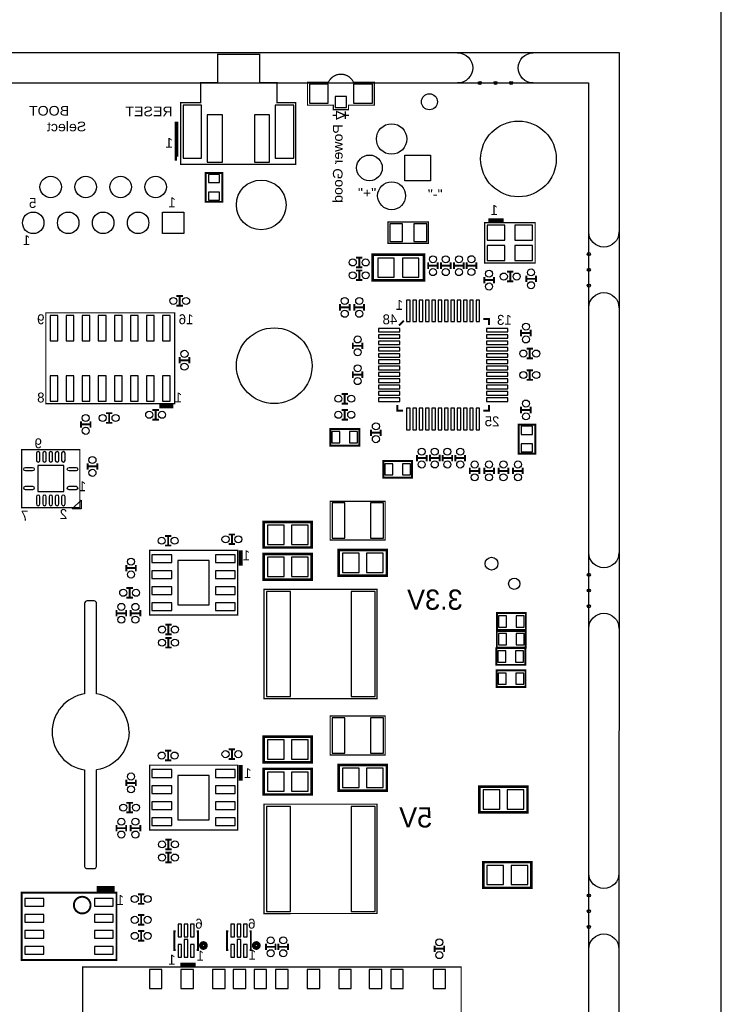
# Model space of a CAD drawing. Extents: x -11 to 131, y -42 to 220.
# Tile 7 of 8: x 75 to 131, y 32 to 110. Entities that reach past the tile are written whole.
import ezdxf

# ---------------------------------------------------------------- set-up
doc = ezdxf.new("R2010")
doc.units = 0
for name, color, linetype in [('BOARD_GEOMETR_SILKSCREEN_BOTTO', 3, 'CONTINUOUS'), ('BOARD_GEOMETRY_OUTLINE', 4, 'CONTINUOUS'), ('PACKAGE_GEOMET_SILKSCREEN_BOTT', 5, 'CONTINUOUS'), ('PIN_BOTTOM', 6, 'CONTINUOUS')]:
    doc.layers.add(name, color=color, linetype=linetype)

msp = doc.modelspace()

# ---------------------------------------------------------------- linework, layer by layer
at = {"layer": 'BOARD_GEOMETRY_OUTLINE'}
for points in [[(5.9944, 112.754664), (-2.3876, 112.754664), (-2.3876, 220.1418), (-10.5156, 220.1418), (-10.5156, 0.1778), (-2.37998, 0.1778), (-2.37998, 107.4166), (122.428, 107.4166), (122.387614, -0.0254), (130.515614, -0.0254), (130.515614, 220.160088), (122.387614, 220.160088), (122.428, 112.754664)], [(0, 0), (0, 105.000044), (120.000014, 105.000044), (120.000014, 0)]]:
    msp.add_lwpolyline(points, close=True, dxfattribs=at)
for points in [[(109.6264, 107.38358, -1), (109.6264, 104.99598)], [(115.6208, 104.99598, -1), (115.6208, 107.38358)], [(122.405394, 93.1926, -1), (120.017794, 93.1926)], [(120.017794, 87.1982, -1), (122.405394, 87.1982)], [(122.405394, 67.7926, -1), (120.017794, 67.7926)], [(80.274668, 63.967868, 0.400037), (80.071722, 63.7794)], [(81.022444, 63.790068, 0.358142), (80.842612, 63.967106)], [(120.017794, 61.7982, -1), (122.405394, 61.7982)], [(80.07604, 56.605932, 0.854511), (80.0735, 50.582322)], [(83.5914, 53.594, 0.368848), (81.02092, 56.604408)], [(83.5914, 53.594, -0.368161), (81.028032, 50.584862), (81.02346, 50.5841), (81.02219, 50.583846)], [(80.071722, 42.949368, 0.339054), (80.233266, 42.76979)], [(80.841088, 42.76979, 0.354062), (81.022444, 42.941748)], [(122.405394, 42.3926, -1), (120.017794, 42.3926)], [(120.017794, 36.3982, -1), (122.405394, 36.3982)]]:
    msp.add_lwpolyline(points, format="xyb", dxfattribs=at)
for points in [[(80.841088, 63.96863), (80.274668, 63.96863)], [(80.071722, 63.7794), (80.071722, 56.6039)], [(81.022444, 56.6039), (81.022444, 63.790068)], [(80.071722, 50.5841), (80.071722, 42.949368)], [(81.022444, 42.941748), (81.022444, 50.583846)], [(80.233266, 42.76979), (80.841088, 42.76979)]]:
    msp.add_lwpolyline(points, dxfattribs=at)
at = {"layer": 'PACKAGE_GEOMET_SILKSCREEN_BOTT'}
for points, const_width in [([(87.685372, 101.292406), (87.685372, 98.549206), (96.803972, 98.549206), (96.803972, 103.426006), (95.305372, 103.426006), (95.305372, 105.026206), (93.933772, 105.026206), (93.933772, 107.261406), (90.606372, 107.261406), (90.606372, 105.026206), (89.260172, 105.026206), (89.260172, 103.426006), (87.685372, 103.426006), (87.685372, 100.759006), (87.710772, 100.759006)], 0.1016), ([(99.380802, 105.039922), (97.730818, 105.039922), (97.730818, 103.240078), (99.780852, 103.240078), (99.780852, 102.890066), (100.980748, 102.890066), (100.980748, 103.240078), (101.580696, 103.240078)], 0.100076), ([(101.380798, 103.240078), (103.030782, 103.240078), (103.030782, 105.039922), (101.380798, 105.039922)], 0.100076), ([(99.730814, 102.439978), (100.030788, 102.439978)], 0.100076), ([(100.730812, 102.140004), (100.730812, 102.739952)], 0.100076), ([(100.730812, 102.439978), (101.030786, 102.439978)], 0.100076), ([(87.355172, 101.927406), (87.355172, 99.006406), (87.405972, 99.006406)], 0.3048), ([(112.76711, 90.729562), (115.767104, 90.729562), (115.767104, 93.929454), (111.767112, 93.929454), (111.767112, 90.729562), (113.367058, 90.729562)], 0.100076), ([(112.067086, 94.129606), (113.266982, 94.129606)], 0.299974), ([(101.575108, 91.161108), (102.083108, 91.161108)], 0.1524), ([(101.575108, 90.399108), (102.083108, 90.399108)], 0.1524), ([(101.829108, 90.399108), (101.829108, 91.161108)], 0.1524), ([(107.2896, 90.2716), (107.2896, 90.7796)], 0.1524), ([(108.0516, 90.5256), (107.2896, 90.5256)], 0.1524), ([(108.0516, 90.2716), (108.0516, 90.7796)], 0.1524), ([(108.3056, 90.7796), (108.3056, 90.2716)], 0.1524), ([(108.3056, 90.5256), (109.0676, 90.5256)], 0.1524), ([(109.0676, 90.7796), (109.0676, 90.2716)], 0.1524), ([(109.347, 90.2716), (109.347, 90.7796)], 0.1524), ([(110.109, 90.5256), (109.347, 90.5256)], 0.1524), ([(110.109, 90.2716), (110.109, 90.7796)], 0.1524), ([(110.338108, 90.780108), (110.338108, 90.272108)], 0.1524), ([(110.338108, 90.526108), (111.100108, 90.526108)], 0.1524), ([(111.100108, 90.780108), (111.100108, 90.272108)], 0.1524), ([(102.083108, 90.145108), (101.575108, 90.145108)], 0.1524), ([(101.829108, 90.145108), (101.829108, 89.383108)], 0.1524), ([(111.735108, 89.129108), (111.735108, 89.637108)], 0.1524), ([(112.497108, 89.129108), (112.497108, 89.637108)], 0.1524), ([(113.538508, 90.043508), (114.046508, 90.043508)], 0.1524), ([(113.792508, 89.281508), (113.792508, 90.043508)], 0.1524), ([(115.062508, 89.738708), (115.062508, 89.230708)], 0.1524), ([(115.824508, 89.738708), (115.824508, 89.230708)], 0.1524), ([(102.083108, 89.383108), (101.575108, 89.383108)], 0.1524), ([(112.497108, 89.383108), (111.735108, 89.383108)], 0.1524), ([(113.538508, 89.281508), (114.046508, 89.281508)], 0.1524), ([(115.062508, 89.484708), (115.824508, 89.484708)], 0.1524), ([(87.859108, 88.113108), (87.351108, 88.113108)], 0.1524), ([(87.605108, 88.113108), (87.605108, 87.351108)], 0.1524), ([(87.859108, 87.351108), (87.351108, 87.351108)], 0.1524), ([(100.305108, 87.478108), (100.305108, 86.970108)], 0.1524), ([(101.067108, 87.478108), (101.067108, 86.970108)], 0.1524), ([(101.448108, 87.478108), (101.448108, 86.970108)], 0.1524), ([(102.210108, 87.478108), (102.210108, 86.970108)], 0.1524), ([(85.398864, 86.788498), (76.99883, 86.788498), (76.99883, 79.588614), (87.198962, 79.588614), (87.198962, 86.788498), (84.098892, 86.788498)], 0.100076), ([(100.305108, 87.224108), (101.067108, 87.224108)], 0.1524), ([(101.448108, 87.224108), (102.210108, 87.224108)], 0.1524), ([(104.973374, 85.787738), (105.354374, 86.168738)], 0.1524), ([(111.653574, 86.295738), (112.110774, 86.295738), (112.110774, 85.838538)], 0.1524), ([(114.656108, 84.938108), (114.656108, 85.446108)], 0.1524), ([(115.418108, 85.192108), (114.656108, 85.192108)], 0.1524), ([(115.418108, 84.938108), (115.418108, 85.446108)], 0.1524), ([(101.321108, 83.922108), (101.321108, 84.430108)], 0.1524), ([(102.083108, 84.176108), (101.321108, 84.176108)], 0.1524), ([(102.083108, 83.922108), (102.083108, 84.430108)], 0.1524), ([(115.0874, 83.947), (115.5954, 83.947)], 0.1524), ([(115.3414, 83.185), (115.3414, 83.947)], 0.1524), ([(87.605108, 83.287108), (87.605108, 82.779108)], 0.1524), ([(87.605108, 83.033108), (88.367108, 83.033108)], 0.1524), ([(88.367108, 83.287108), (88.367108, 82.779108)], 0.1524), ([(115.0874, 83.185), (115.5954, 83.185)], 0.1524), ([(101.321108, 82.144108), (101.321108, 81.636108)], 0.1524), ([(101.321108, 81.890108), (102.083108, 81.890108)], 0.1524), ([(102.083108, 82.144108), (102.083108, 81.636108)], 0.1524), ([(115.0874, 82.2452), (115.5954, 82.2452)], 0.1524), ([(115.3414, 81.4832), (115.3414, 82.2452)], 0.1524), ([(115.0874, 81.4832), (115.5954, 81.4832)], 0.1524), ([(100.940108, 80.366108), (100.432108, 80.366108)], 0.1524), ([(100.686108, 80.366108), (100.686108, 79.604108)], 0.1524), ([(100.940108, 79.604108), (100.432108, 79.604108)], 0.1524), ([(105.303574, 79.031338), (104.846374, 79.031338), (104.846374, 79.488538)], 0.1524), ([(112.110774, 79.488538), (112.110774, 79.031338), (111.653574, 79.031338)], 0.1524), ([(81.763108, 78.842108), (82.271108, 78.842108)], 0.1524), ([(82.017108, 78.080108), (82.017108, 78.842108)], 0.1524), ([(85.446108, 79.096108), (85.954108, 79.096108)], 0.1524), ([(85.700108, 78.334108), (85.700108, 79.096108)], 0.1524), ([(87.098886, 79.388462), (85.998812, 79.388462)], 0.299974), ([(100.940108, 79.096108), (100.432108, 79.096108)], 0.1524), ([(100.686108, 79.096108), (100.686108, 78.334108)], 0.1524), ([(114.656108, 78.842108), (114.656108, 79.350108)], 0.1524), ([(115.418108, 79.096108), (114.656108, 79.096108)], 0.1524), ([(115.418108, 78.842108), (115.418108, 79.350108)], 0.1524), ([(79.780892, 78.207108), (79.780892, 77.699108)], 0.1524), ([(79.780892, 77.953108), (80.542892, 77.953108)], 0.1524), ([(80.542892, 78.207108), (80.542892, 77.699108)], 0.1524), ([(81.763108, 78.080108), (82.271108, 78.080108)], 0.1524), ([(85.446108, 78.334108), (85.954108, 78.334108)], 0.1524), ([(100.940108, 78.334108), (100.432108, 78.334108)], 0.1524), ([(102.768908, 77.546708), (102.768908, 77.038708)], 0.1524), ([(102.768908, 77.292708), (103.530908, 77.292708)], 0.1524), ([(103.530908, 77.546708), (103.530908, 77.038708)], 0.1524), ([(79.69377, 74.559922), (79.69377, 71.36003), (75.09383, 71.36003), (75.09383, 75.95997), (79.69377, 75.95997), (79.69377, 74.410062)], 0.100076), ([(80.3148, 74.8792), (80.3148, 74.3712)], 0.1524), ([(81.0768, 74.8792), (81.0768, 74.3712)], 0.1524), ([(106.401108, 75.540108), (106.401108, 75.032108)], 0.1524), ([(106.401108, 75.286108), (107.163108, 75.286108)], 0.1524), ([(107.163108, 75.540108), (107.163108, 75.032108)], 0.1524), ([(107.436412, 75.54468), (107.436412, 75.03668)], 0.1524), ([(107.436412, 75.29068), (108.198412, 75.29068)], 0.1524), ([(108.198412, 75.54468), (108.198412, 75.03668)], 0.1524), ([(108.433108, 75.540108), (108.433108, 75.032108)], 0.1524), ([(108.433108, 75.286108), (109.195108, 75.286108)], 0.1524), ([(109.195108, 75.540108), (109.195108, 75.032108)], 0.1524), ([(109.449108, 75.540108), (109.449108, 75.032108)], 0.1524), ([(109.449108, 75.286108), (110.211108, 75.286108)], 0.1524), ([(110.211108, 75.540108), (110.211108, 75.032108)], 0.1524), ([(80.3148, 74.6252), (81.0768, 74.6252)], 0.1524), ([(110.592108, 74.524108), (110.592108, 74.016108)], 0.1524), ([(110.592108, 74.270108), (111.354108, 74.270108)], 0.1524), ([(111.354108, 74.524108), (111.354108, 74.016108)], 0.1524), ([(111.735108, 74.524108), (111.735108, 74.016108)], 0.1524), ([(111.735108, 74.270108), (112.497108, 74.270108)], 0.1524), ([(112.497108, 74.524108), (112.497108, 74.016108)], 0.1524), ([(112.878108, 74.524108), (112.878108, 74.016108)], 0.1524), ([(112.878108, 74.270108), (113.640108, 74.270108)], 0.1524), ([(113.640108, 74.524108), (113.640108, 74.016108)], 0.1524), ([(114.021108, 74.524108), (114.021108, 74.016108)], 0.1524), ([(114.021108, 74.270108), (114.783108, 74.270108)], 0.1524), ([(114.783108, 74.524108), (114.783108, 74.016108)], 0.1524), ([(100.519738, 71.870062), (99.529138, 71.870062), (99.529138, 68.791582), (103.886, 68.791582), (103.886, 71.870062), (100.493068, 71.870062)], 0.1016), ([(86.436708, 69.121528), (86.944708, 69.121528)], 0.1524), ([(86.690708, 68.359528), (86.690708, 69.121528)], 0.1524), ([(91.999308, 69.233288), (91.491308, 69.233288)], 0.1524), ([(91.745308, 69.233288), (91.745308, 68.471288)], 0.1524), ([(85.22335, 66.152776), (85.22335, 62.850776), (92.20835, 62.850776), (92.20835, 67.981576), (85.22335, 67.981576), (85.22335, 65.492376)], 0.1016), ([(86.436708, 68.359528), (86.944708, 68.359528)], 0.1524), ([(91.999308, 68.471288), (91.491308, 68.471288)], 0.1524), ([(92.43695, 67.981576), (92.43695, 66.762376)], 0.3048), ([(83.370928, 66.827908), (83.370928, 66.319908)], 0.1524), ([(83.370928, 66.573908), (84.132928, 66.573908)], 0.1524), ([(84.132928, 66.827908), (84.132928, 66.319908)], 0.1524), ([(83.388708, 64.999108), (83.896708, 64.999108)], 0.1524), ([(83.642708, 64.237108), (83.642708, 64.999108)], 0.1524), ([(95.421196, 56.234076), (103.231188, 56.234076), (103.231188, 64.894206), (94.28099, 64.894206), (94.28099, 56.22417), (96.411034, 56.22417)], 0.100076), ([(83.388708, 64.237108), (83.896708, 64.237108)], 0.1524), ([(82.601308, 63.246508), (82.601308, 62.738508)], 0.1524), ([(83.363308, 63.246508), (83.363308, 62.738508)], 0.1524), ([(83.718908, 63.246508), (83.718908, 62.738508)], 0.1524), ([(84.480908, 63.246508), (84.480908, 62.738508)], 0.1524), ([(82.601308, 62.992508), (83.363308, 62.992508)], 0.1524), ([(83.718908, 62.992508), (84.480908, 62.992508)], 0.1524), ([(86.462108, 62.085728), (86.970108, 62.085728)], 0.1524), ([(86.716108, 61.323728), (86.716108, 62.085728)], 0.1524), ([(86.462108, 61.323728), (86.970108, 61.323728)], 0.1524), ([(86.462108, 61.044328), (86.970108, 61.044328)], 0.1524), ([(86.716108, 60.282328), (86.716108, 61.044328)], 0.1524), ([(86.462108, 60.282328), (86.970108, 60.282328)], 0.1524), ([(100.519738, 54.852062), (99.529138, 54.852062), (99.529138, 51.773582), (103.886, 51.773582), (103.886, 54.852062), (100.493068, 54.852062)], 0.1016), ([(91.999308, 52.215288), (91.491308, 52.215288)], 0.1524), ([(91.745308, 52.215288), (91.745308, 51.453288)], 0.1524), ([(86.436708, 52.103528), (86.944708, 52.103528)], 0.1524), ([(86.690708, 51.341528), (86.690708, 52.103528)], 0.1524), ([(91.999308, 51.453288), (91.491308, 51.453288)], 0.1524), ([(85.22335, 49.134776), (85.22335, 45.832776), (92.20835, 45.832776), (92.20835, 50.963576), (85.22335, 50.963576), (85.22335, 48.474376)], 0.1016), ([(86.436708, 51.341528), (86.944708, 51.341528)], 0.1524), ([(92.43695, 50.963576), (92.43695, 49.744376)], 0.3048), ([(83.370928, 49.809908), (83.370928, 49.301908)], 0.1524), ([(83.370928, 49.555908), (84.132928, 49.555908)], 0.1524), ([(84.132928, 49.809908), (84.132928, 49.301908)], 0.1524), ([(83.388708, 47.981108), (83.896708, 47.981108)], 0.1524), ([(83.642708, 47.219108), (83.642708, 47.981108)], 0.1524), ([(95.421196, 39.216076), (103.231188, 39.216076), (103.231188, 47.876206), (94.281244, 47.876206), (94.281244, 39.20617), (96.411034, 39.20617)], 0.100076), ([(83.388708, 47.219108), (83.896708, 47.219108)], 0.1524), ([(82.601308, 46.228508), (82.601308, 45.720508)], 0.1524), ([(82.601308, 45.974508), (83.363308, 45.974508)], 0.1524), ([(83.363308, 46.228508), (83.363308, 45.720508)], 0.1524), ([(83.718908, 46.228508), (83.718908, 45.720508)], 0.1524), ([(83.718908, 45.974508), (84.480908, 45.974508)], 0.1524), ([(84.480908, 46.228508), (84.480908, 45.720508)], 0.1524), ([(86.462108, 45.067728), (86.970108, 45.067728)], 0.1524), ([(86.716108, 44.305728), (86.716108, 45.067728)], 0.1524), ([(86.462108, 44.305728), (86.970108, 44.305728)], 0.1524), ([(86.462108, 44.026328), (86.970108, 44.026328)], 0.1524), ([(86.716108, 43.264328), (86.716108, 44.026328)], 0.1524), ([(86.462108, 43.264328), (86.970108, 43.264328)], 0.1524), ([(82.448908, 41.173908), (81.026508, 41.173908)], 0.4572), ([(84.811108, 40.742108), (84.303108, 40.742108)], 0.1524), ([(84.557108, 40.742108), (84.557108, 39.980108)], 0.1524), ([(84.811108, 39.980108), (84.303108, 39.980108)], 0.1524), ([(84.811108, 39.091108), (84.303108, 39.091108)], 0.1524), ([(84.557108, 39.091108), (84.557108, 38.329108)], 0.1524), ([(84.811108, 38.329108), (84.303108, 38.329108)], 0.1524), ([(84.811108, 37.821108), (84.303108, 37.821108)], 0.1524), ([(84.557108, 37.821108), (84.557108, 37.059108)], 0.1524), ([(87.274908, 37.795708), (87.173308, 37.795708), (87.173308, 36.322508), (87.274908, 36.322508)], 0.1524), ([(88.951308, 37.795708), (89.052908, 37.795708), (89.052908, 36.322508), (88.951308, 36.322508)], 0.1524), ([(91.465908, 37.795708), (91.364308, 37.795708), (91.364308, 36.322508), (91.465908, 36.322508)], 0.1524), ([(93.142308, 37.795708), (93.243908, 37.795708), (93.243908, 36.322508), (93.142308, 36.322508)], 0.1524), ([(84.811108, 37.059108), (84.303108, 37.059108)], 0.1524), ([(94.4372, 36.83), (94.4372, 36.322)], 0.1524), ([(95.1992, 36.83), (95.1992, 36.322)], 0.1524), ([(95.4278, 36.322), (95.4278, 36.83)], 0.1524), ([(96.1898, 36.322), (96.1898, 36.83)], 0.1524), ([(107.798108, 36.170108), (107.798108, 36.678108)], 0.1524), ([(108.560108, 36.170108), (108.560108, 36.678108)], 0.1524), ([(94.4372, 36.576), (95.1992, 36.576)], 0.1524), ([(96.1898, 36.576), (95.4278, 36.576)], 0.1524), ([(108.560108, 36.424108), (107.798108, 36.424108)], 0.1524), ([(88.878664, 35.18154), (87.66683, 35.18154)], 0.299974), ([(79.929736, 30.322774), (79.929736, 30.354778), (79.929736, 4.05765), (109.904784, 4.05765), (109.904784, 34.981642), (79.929736, 34.981642), (79.929736, 29.953712)], 0.100076)]:
    msp.add_lwpolyline(points, dxfattribs=dict(at, const_width=const_width))
at = {"layer": 'PACKAGE_GEOMET_SILKSCREEN_BOTT', "const_width": 0.100076}
msp.add_lwpolyline([(99.380802, 105.039922, -0.65119), (101.380798, 105.039922)], format="xyb", dxfattribs=at)
at = {"layer": 'PACKAGE_GEOMET_SILKSCREEN_BOTT'}
for points, const_width in [([(100.030788, 102.140004), (100.030788, 102.739952), (100.730812, 102.439978)], 0.100076), ([(90.9828, 95.5802), (90.9828, 97.8662), (89.662, 97.8662), (89.662, 95.5802)], 0.1524), ([(104.9528, 93.98), (104.1146, 93.98), (104.1146, 92.3036), (107.315, 92.3036), (107.315, 93.98)], 0.1016), ([(106.9594, 89.3572), (102.8954, 89.3572), (102.8954, 91.3892), (106.9594, 91.3892)], 0.202946), ([(114.452908, 77.927708), (114.452908, 75.641708), (115.773708, 75.641708), (115.773708, 77.927708)], 0.1524), ([(101.829108, 77.597508), (99.543108, 77.597508), (99.543108, 76.276708), (101.829108, 76.276708)], 0.1524), ([(106.020108, 75.057508), (103.734108, 75.057508), (103.734108, 73.736708), (106.020108, 73.736708)], 0.1524), ([(94.259908, 68.199508), (98.069908, 68.199508), (98.069908, 70.231508), (94.259908, 70.231508)], 0.2032), ([(104.013508, 67.996308), (100.203508, 67.996308), (100.203508, 65.964308), (104.013508, 65.964308)], 0.2032), ([(94.259908, 65.659508), (98.069908, 65.659508), (98.069908, 67.691508), (94.259908, 67.691508)], 0.2032), ([(115.03025, 63.005462), (112.74425, 63.005462), (112.74425, 61.684662), (115.03025, 61.684662)], 0.1524), ([(115.020344, 61.59881), (112.734344, 61.59881), (112.734344, 60.27801), (115.020344, 60.27801)], 0.1524), ([(114.98072, 60.231782), (112.69472, 60.231782), (112.69472, 58.910982), (114.98072, 58.910982)], 0.1524), ([(115.000532, 58.47842), (112.714532, 58.47842), (112.714532, 57.15762), (115.000532, 57.15762)], 0.1524), ([(94.259908, 51.181508), (98.069908, 51.181508), (98.069908, 53.213508), (94.259908, 53.213508)], 0.2032), ([(94.259908, 48.641508), (98.069908, 48.641508), (98.069908, 50.673508), (94.259908, 50.673508)], 0.2032), ([(104.013508, 50.978308), (100.203508, 50.978308), (100.203508, 48.946308), (104.013508, 48.946308)], 0.2032), ([(115.164108, 49.251108), (111.354108, 49.251108), (111.354108, 47.219108), (115.164108, 47.219108)], 0.2032), ([(115.4684, 43.2816), (111.6584, 43.2816), (111.6584, 41.2496), (115.4684, 41.2496)], 0.2032), ([(82.601308, 35.535108), (75.082908, 35.535108), (75.082908, 40.869108), (82.601308, 40.869108)], 0.1524)]:
    msp.add_lwpolyline(points, close=True, dxfattribs=dict(at, const_width=const_width))
msp.add_lwpolyline([(79.793846, 71.959978), (79.793846, 71.259954), (79.093822, 71.259954)], close=True, dxfattribs=at)
for points, const_width in [([(80.543908, 39.878508, 1), (79.223108, 39.87858, 1)], 0.1524), ([(89.678256, 36.678108, 1), (89.29116, 36.678108, 1)], 0.3048), ([(93.869256, 36.678108, 1), (93.48216, 36.678108, 1)], 0.3048)]:
    msp.add_lwpolyline(points, format="xyb", close=True, dxfattribs=dict(at, const_width=const_width))
at = {"layer": 'PIN_BOTTOM'}
for points in [[(97.88144, 104.8893), (97.88144, 103.3907), (99.38004, 103.3907), (99.38004, 104.8893)], [(101.38156, 104.8893), (101.38156, 103.3907), (102.88016, 103.3907), (102.88016, 104.8893)], [(99.9363, 103.934514), (99.9363, 103.045514), (100.8253, 103.045514), (100.8253, 103.934514)], [(89.336372, 103.235506), (87.875872, 103.235506), (87.875872, 99.044506), (89.336372, 99.044506)], [(96.638872, 103.235506), (95.178372, 103.235506), (95.178372, 99.044506), (96.638872, 99.044506)], [(90.987372, 102.473506), (89.780872, 102.473506), (89.780872, 98.714306), (90.987372, 98.714306)], [(94.733872, 102.473506), (93.527372, 102.473506), (93.527372, 98.714306), (94.733872, 98.714306)], [(107.4674, 99.2886), (107.4674, 97.2566), (105.4354, 97.2566), (105.4354, 99.2886)], [(89.8779, 97.1042), (90.7669, 97.1042), (90.7669, 97.7392), (89.8779, 97.7392)], [(89.8779, 95.7072), (90.7669, 95.7072), (90.7669, 96.3422), (89.8779, 96.3422)], [(87.934038, 94.769432), (87.934038, 93.067632), (86.232238, 93.067632), (86.232238, 94.769432)], [(105.2703, 92.4433), (105.2703, 93.8403), (104.2543, 93.8403), (104.2543, 92.4433)], [(107.1753, 92.4433), (107.1753, 93.8403), (106.1593, 93.8403), (106.1593, 92.4433)], [(111.968534, 93.726508), (111.968534, 92.532708), (113.365534, 92.532708), (113.365534, 93.726508)], [(114.168682, 93.726508), (114.168682, 92.532708), (115.565682, 92.532708), (115.565682, 93.726508)], [(111.968534, 92.126308), (111.968534, 90.932508), (113.365534, 90.932508), (113.365534, 92.126308)], [(114.168682, 92.126308), (114.168682, 90.932508), (115.565682, 90.932508), (115.565682, 92.126308)], [(104.6099, 89.623646), (104.6099, 91.122754), (103.315008, 91.122754), (103.315008, 89.623646)], [(106.539792, 89.623646), (106.539792, 91.122754), (105.2449, 91.122754), (105.2449, 89.623646)], [(105.585514, 87.794338), (105.585514, 86.092538), (105.864914, 86.092538), (105.864914, 87.794338)], [(106.085894, 87.794338), (106.085894, 86.092538), (106.365294, 86.092538), (106.365294, 87.794338)], [(106.586274, 87.794338), (106.586274, 86.092538), (106.865674, 86.092538), (106.865674, 87.794338)], [(107.086654, 87.794338), (107.086654, 86.092538), (107.366054, 86.092538), (107.366054, 87.794338)], [(107.587034, 87.794338), (107.587034, 86.092538), (107.866434, 86.092538), (107.866434, 87.794338)], [(108.087414, 87.794338), (108.087414, 86.092538), (108.366814, 86.092538), (108.366814, 87.794338)], [(108.587794, 87.794338), (108.587794, 86.092538), (108.867194, 86.092538), (108.867194, 87.794338)], [(109.088174, 87.794338), (109.088174, 86.092538), (109.367574, 86.092538), (109.367574, 87.794338)], [(109.588554, 87.794338), (109.588554, 86.092538), (109.867954, 86.092538), (109.867954, 87.794338)], [(110.088934, 87.794338), (110.088934, 86.092538), (110.368334, 86.092538), (110.368334, 87.794338)], [(110.589314, 87.794338), (110.589314, 86.092538), (110.868714, 86.092538), (110.868714, 87.794338)], [(111.089694, 87.794338), (111.089694, 86.092538), (111.369094, 86.092538), (111.369094, 87.794338)], [(77.958696, 84.585302), (77.958696, 86.591902), (77.349096, 86.591902), (77.349096, 84.585302)], [(79.228696, 84.585302), (79.228696, 86.591902), (78.619096, 86.591902), (78.619096, 84.585302)], [(80.498696, 84.585302), (80.498696, 86.591902), (79.889096, 86.591902), (79.889096, 84.585302)], [(81.768696, 84.585302), (81.768696, 86.591902), (81.159096, 86.591902), (81.159096, 84.585302)], [(83.038696, 84.585302), (83.038696, 86.591902), (82.429096, 86.591902), (82.429096, 84.585302)], [(84.308696, 84.585302), (84.308696, 86.591902), (83.699096, 86.591902), (83.699096, 84.585302)], [(85.578696, 84.585302), (85.578696, 86.591902), (84.969096, 86.591902), (84.969096, 84.585302)], [(86.848696, 84.585302), (86.848696, 86.591902), (86.239096, 86.591902), (86.239096, 84.585302)], [(105.049574, 85.556598), (103.347774, 85.556598), (103.347774, 85.277198), (105.049574, 85.277198)], [(105.049574, 85.056218), (103.347774, 85.056218), (103.347774, 84.776818), (105.049574, 84.776818)], [(113.609374, 85.556598), (111.907574, 85.556598), (111.907574, 85.277198), (113.609374, 85.277198)], [(113.609374, 85.056218), (111.907574, 85.056218), (111.907574, 84.776818), (113.609374, 84.776818)], [(105.049574, 84.555838), (103.347774, 84.555838), (103.347774, 84.276438), (105.049574, 84.276438)], [(113.609374, 84.555838), (111.907574, 84.555838), (111.907574, 84.276438), (113.609374, 84.276438)], [(105.049574, 84.055458), (103.347774, 84.055458), (103.347774, 83.776058), (105.049574, 83.776058)], [(105.049574, 83.555078), (103.347774, 83.555078), (103.347774, 83.275678), (105.049574, 83.275678)], [(113.609374, 84.055458), (111.907574, 84.055458), (111.907574, 83.776058), (113.609374, 83.776058)], [(113.609374, 83.555078), (111.907574, 83.555078), (111.907574, 83.275678), (113.609374, 83.275678)], [(105.049574, 83.054698), (103.347774, 83.054698), (103.347774, 82.775298), (105.049574, 82.775298)], [(113.609374, 83.054698), (111.907574, 83.054698), (111.907574, 82.775298), (113.609374, 82.775298)], [(105.049574, 82.554318), (103.347774, 82.554318), (103.347774, 82.274918), (105.049574, 82.274918)], [(105.049574, 82.053938), (103.347774, 82.053938), (103.347774, 81.774538), (105.049574, 81.774538)], [(113.609374, 82.554318), (111.907574, 82.554318), (111.907574, 82.274918), (113.609374, 82.274918)], [(113.609374, 82.053938), (111.907574, 82.053938), (111.907574, 81.774538), (113.609374, 81.774538)], [(77.958696, 79.78521), (77.958696, 81.79181), (77.349096, 81.79181), (77.349096, 79.78521)], [(79.228696, 79.78521), (79.228696, 81.79181), (78.619096, 81.79181), (78.619096, 79.78521)], [(80.498696, 79.78521), (80.498696, 81.79181), (79.889096, 81.79181), (79.889096, 79.78521)], [(81.768696, 79.78521), (81.768696, 81.79181), (81.159096, 81.79181), (81.159096, 79.78521)], [(83.038696, 79.78521), (83.038696, 81.79181), (82.429096, 81.79181), (82.429096, 79.78521)], [(84.308696, 79.78521), (84.308696, 81.79181), (83.699096, 81.79181), (83.699096, 79.78521)], [(85.578696, 79.78521), (85.578696, 81.79181), (84.969096, 81.79181), (84.969096, 79.78521)], [(86.848696, 79.78521), (86.848696, 81.79181), (86.239096, 81.79181), (86.239096, 79.78521)], [(105.049574, 81.553558), (103.347774, 81.553558), (103.347774, 81.274158), (105.049574, 81.274158)], [(113.609374, 81.553558), (111.907574, 81.553558), (111.907574, 81.274158), (113.609374, 81.274158)], [(105.049574, 81.053178), (103.347774, 81.053178), (103.347774, 80.773778), (105.049574, 80.773778)], [(105.049574, 80.552798), (103.347774, 80.552798), (103.347774, 80.273398), (105.049574, 80.273398)], [(113.609374, 81.053178), (111.907574, 81.053178), (111.907574, 80.773778), (113.609374, 80.773778)], [(113.609374, 80.552798), (111.907574, 80.552798), (111.907574, 80.273398), (113.609374, 80.273398)], [(105.049574, 80.052418), (103.347774, 80.052418), (103.347774, 79.773018), (105.049574, 79.773018)], [(113.609374, 80.052418), (111.907574, 80.052418), (111.907574, 79.773018), (113.609374, 79.773018)], [(105.585514, 79.234538), (105.585514, 77.532738), (105.864914, 77.532738), (105.864914, 79.234538)], [(106.085894, 79.234538), (106.085894, 77.532738), (106.365294, 77.532738), (106.365294, 79.234538)], [(106.586274, 79.234538), (106.586274, 77.532738), (106.865674, 77.532738), (106.865674, 79.234538)], [(107.086654, 79.234538), (107.086654, 77.532738), (107.366054, 77.532738), (107.366054, 79.234538)], [(107.587034, 79.234538), (107.587034, 77.532738), (107.866434, 77.532738), (107.866434, 79.234538)], [(108.087414, 79.234538), (108.087414, 77.532738), (108.366814, 77.532738), (108.366814, 79.234538)], [(108.587794, 79.234538), (108.587794, 77.532738), (108.867194, 77.532738), (108.867194, 79.234538)], [(109.088174, 79.234538), (109.088174, 77.532738), (109.367574, 77.532738), (109.367574, 79.234538)], [(109.588554, 79.234538), (109.588554, 77.532738), (109.867954, 77.532738), (109.867954, 79.234538)], [(110.088934, 79.234538), (110.088934, 77.532738), (110.368334, 77.532738), (110.368334, 79.234538)], [(110.589314, 79.234538), (110.589314, 77.532738), (110.868714, 77.532738), (110.868714, 79.234538)], [(111.089694, 79.234538), (111.089694, 77.532738), (111.369094, 77.532738), (111.369094, 79.234538)], [(100.305108, 76.492608), (100.305108, 77.381608), (99.670108, 77.381608), (99.670108, 76.492608)], [(101.702108, 76.492608), (101.702108, 77.381608), (101.067108, 77.381608), (101.067108, 76.492608)], [(115.557808, 77.800708), (114.668808, 77.800708), (114.668808, 77.165708), (115.557808, 77.165708)], [(115.557808, 76.403708), (114.668808, 76.403708), (114.668808, 75.768708), (115.557808, 75.768708)], [(78.4225, 72.6313), (78.4225, 74.6887), (76.3651, 74.6887), (76.3651, 72.6313)], [(104.496108, 73.952608), (104.496108, 74.841608), (103.861108, 74.841608), (103.861108, 73.952608)], [(105.893108, 73.952608), (105.893108, 74.841608), (105.258108, 74.841608), (105.258108, 73.952608)], [(100.698808, 68.936108), (100.698808, 71.730108), (99.682808, 71.730108), (99.682808, 68.936108)], [(103.746808, 68.936108), (103.746808, 71.730108), (102.730808, 71.730108), (102.730808, 68.936108)], [(95.872808, 69.977508), (94.552008, 69.977508), (94.552008, 68.453508), (95.872808, 68.453508)], [(97.777808, 69.977508), (96.457008, 69.977508), (96.457008, 68.453508), (97.777808, 68.453508)], [(86.97595, 67.625976), (85.40115, 67.625976), (85.40115, 67.016376), (86.97595, 67.016376)], [(89.94775, 67.168776), (87.45855, 67.168776), (87.45855, 63.663576), (89.94775, 63.663576)], [(92.00515, 67.625976), (90.43035, 67.625976), (90.43035, 67.016376), (92.00515, 67.016376)], [(95.872808, 67.437508), (94.552008, 67.437508), (94.552008, 65.913508), (95.872808, 65.913508)], [(97.777808, 67.437508), (96.457008, 67.437508), (96.457008, 65.913508), (97.777808, 65.913508)], [(100.495608, 66.218308), (101.816408, 66.218308), (101.816408, 67.742308), (100.495608, 67.742308)], [(102.400608, 66.218308), (103.721408, 66.218308), (103.721408, 67.742308), (102.400608, 67.742308)], [(86.97595, 66.355976), (85.40115, 66.355976), (85.40115, 65.746376), (86.97595, 65.746376)], [(92.00515, 66.355976), (90.43035, 66.355976), (90.43035, 65.746376), (92.00515, 65.746376)], [(86.97595, 65.085976), (85.40115, 65.085976), (85.40115, 64.476376), (86.97595, 64.476376)], [(92.00515, 65.085976), (90.43035, 65.085976), (90.43035, 64.476376), (92.00515, 64.476376)], [(94.478602, 64.707008), (94.478602, 56.401208), (96.383602, 56.401208), (96.383602, 64.707008)], [(101.178614, 64.707008), (101.178614, 56.401208), (103.083614, 56.401208), (103.083614, 64.707008)], [(86.97595, 63.815976), (85.40115, 63.815976), (85.40115, 63.206376), (86.97595, 63.206376)], [(92.00515, 63.815976), (90.43035, 63.815976), (90.43035, 63.206376), (92.00515, 63.206376)], [(113.50625, 61.900562), (113.50625, 62.789562), (112.87125, 62.789562), (112.87125, 61.900562)], [(114.90325, 61.900562), (114.90325, 62.789562), (114.26825, 62.789562), (114.26825, 61.900562)], [(113.496344, 60.49391), (113.496344, 61.38291), (112.861344, 61.38291), (112.861344, 60.49391)], [(114.893344, 60.49391), (114.893344, 61.38291), (114.258344, 61.38291), (114.258344, 60.49391)], [(113.45672, 59.126882), (113.45672, 60.015882), (112.82172, 60.015882), (112.82172, 59.126882)], [(114.85372, 59.126882), (114.85372, 60.015882), (114.21872, 60.015882), (114.21872, 59.126882)], [(113.476532, 57.37352), (113.476532, 58.26252), (112.841532, 58.26252), (112.841532, 57.37352)], [(114.873532, 57.37352), (114.873532, 58.26252), (114.238532, 58.26252), (114.238532, 57.37352)], [(100.698808, 51.918108), (100.698808, 54.712108), (99.682808, 54.712108), (99.682808, 51.918108)], [(103.746808, 51.918108), (103.746808, 54.712108), (102.730808, 54.712108), (102.730808, 51.918108)], [(95.872808, 52.959508), (94.552008, 52.959508), (94.552008, 51.435508), (95.872808, 51.435508)], [(97.777808, 52.959508), (96.457008, 52.959508), (96.457008, 51.435508), (97.777808, 51.435508)], [(100.495608, 49.200308), (101.816408, 49.200308), (101.816408, 50.724308), (100.495608, 50.724308)], [(102.400608, 49.200308), (103.721408, 49.200308), (103.721408, 50.724308), (102.400608, 50.724308)], [(86.97595, 50.607976), (85.40115, 50.607976), (85.40115, 49.998376), (86.97595, 49.998376)], [(89.94775, 50.150776), (87.45855, 50.150776), (87.45855, 46.645576), (89.94775, 46.645576)], [(92.00515, 50.607976), (90.43035, 50.607976), (90.43035, 49.998376), (92.00515, 49.998376)], [(95.872808, 50.419508), (94.552008, 50.419508), (94.552008, 48.895508), (95.872808, 48.895508)], [(97.777808, 50.419508), (96.457008, 50.419508), (96.457008, 48.895508), (97.777808, 48.895508)], [(86.97595, 49.337976), (85.40115, 49.337976), (85.40115, 48.728376), (86.97595, 48.728376)], [(92.00515, 49.337976), (90.43035, 49.337976), (90.43035, 48.728376), (92.00515, 48.728376)], [(111.646208, 47.473108), (112.967008, 47.473108), (112.967008, 48.997108), (111.646208, 48.997108)], [(113.551208, 47.473108), (114.872008, 47.473108), (114.872008, 48.997108), (113.551208, 48.997108)], [(86.97595, 48.067976), (85.40115, 48.067976), (85.40115, 47.458376), (86.97595, 47.458376)], [(92.00515, 48.067976), (90.43035, 48.067976), (90.43035, 47.458376), (92.00515, 47.458376)], [(94.478602, 47.689008), (94.478602, 39.383208), (96.383602, 39.383208), (96.383602, 47.689008)], [(101.178614, 47.689008), (101.178614, 39.383208), (103.083614, 39.383208), (103.083614, 47.689008)], [(86.97595, 46.797976), (85.40115, 46.797976), (85.40115, 46.188376), (86.97595, 46.188376)], [(92.00515, 46.797976), (90.43035, 46.797976), (90.43035, 46.188376), (92.00515, 46.188376)], [(111.9505, 41.5036), (113.2713, 41.5036), (113.2713, 43.0276), (111.9505, 43.0276)], [(113.8555, 41.5036), (115.1763, 41.5036), (115.1763, 43.0276), (113.8555, 43.0276)], [(76.835508, 39.802308), (76.835508, 40.411908), (75.336908, 40.411908), (75.336908, 39.802308)], [(82.347308, 39.802308), (82.347308, 40.411908), (80.848708, 40.411908), (80.848708, 39.802308)], [(76.835508, 38.532308), (76.835508, 39.141908), (75.336908, 39.141908), (75.336908, 38.532308)], [(82.347308, 38.532308), (82.347308, 39.141908), (80.848708, 39.141908), (80.848708, 38.532308)], [(87.752936, 37.368988), (87.752936, 38.359588), (87.473536, 38.359588), (87.473536, 37.368988)], [(88.252808, 37.368988), (88.252808, 38.359588), (87.973408, 38.359588), (87.973408, 37.368988)], [(88.75268, 37.368988), (88.75268, 38.359588), (88.47328, 38.359588), (88.47328, 37.368988)], [(91.943936, 37.368988), (91.943936, 38.359588), (91.664536, 38.359588), (91.664536, 37.368988)], [(92.443808, 37.368988), (92.443808, 38.359588), (92.164408, 38.359588), (92.164408, 37.368988)], [(92.94368, 37.368988), (92.94368, 38.359588), (92.66428, 38.359588), (92.66428, 37.368988)], [(76.835508, 37.262308), (76.835508, 37.871908), (75.336908, 37.871908), (75.336908, 37.262308)], [(82.347308, 37.262308), (82.347308, 37.871908), (80.848708, 37.871908), (80.848708, 37.262308)], [(87.752936, 35.758628), (87.752936, 36.749228), (87.473536, 36.749228), (87.473536, 35.758628)], [(88.252808, 35.758628), (88.252808, 37.155628), (87.973408, 37.155628), (87.973408, 35.758628)], [(88.75268, 35.758628), (88.75268, 36.749228), (88.47328, 36.749228), (88.47328, 35.758628)], [(91.943936, 35.758628), (91.943936, 36.749228), (91.664536, 36.749228), (91.664536, 35.758628)], [(92.443808, 35.758628), (92.443808, 37.155628), (92.164408, 37.155628), (92.164408, 35.758628)], [(92.94368, 35.758628), (92.94368, 36.749228), (92.66428, 36.749228), (92.66428, 35.758628)], [(76.835508, 35.992308), (76.835508, 36.601908), (75.336908, 36.601908), (75.336908, 35.992308)], [(82.347308, 35.992308), (82.347308, 36.601908), (80.848708, 36.601908), (80.848708, 35.992308)], [(86.19617, 33.270444), (86.19617, 34.769044), (85.20557, 34.769044), (85.20557, 33.270444)], [(88.696038, 33.270444), (88.696038, 34.769044), (87.705438, 34.769044), (87.705438, 33.270444)], [(91.19616, 33.270444), (91.19616, 34.769044), (90.20556, 34.769044), (90.20556, 33.270444)], [(92.846144, 33.270444), (92.846144, 34.769044), (91.855544, 34.769044), (91.855544, 33.270444)], [(94.496128, 33.270444), (94.496128, 34.769044), (93.505528, 34.769044), (93.505528, 33.270444)], [(96.19615, 33.270444), (96.19615, 34.769044), (95.20555, 34.769044), (95.20555, 33.270444)], [(98.696018, 33.270444), (98.696018, 34.769044), (97.705418, 34.769044), (97.705418, 33.270444)], [(101.19614, 33.270444), (101.19614, 34.769044), (100.20554, 34.769044), (100.20554, 33.270444)], [(103.621078, 33.270444), (103.621078, 34.769044), (102.630478, 34.769044), (102.630478, 33.270444)], [(105.3211, 33.270444), (105.3211, 34.769044), (104.3305, 34.769044), (104.3305, 33.270444)], [(108.671106, 33.270444), (108.671106, 34.769044), (107.680506, 34.769044), (107.680506, 33.270444)]]:
    msp.add_lwpolyline(points, close=True, dxfattribs=at)
for points in [[(76.254102, 75.664314), (76.254102, 75.105514, 1), (76.533502, 75.105514), (76.533502, 75.664314, 1)], [(76.753974, 75.664314), (76.753974, 75.105514, 1), (77.033374, 75.105514), (77.033374, 75.664314, 1)], [(77.2541, 75.664314), (77.2541, 75.105514, 1), (77.5335, 75.105514), (77.5335, 75.664314, 1)], [(77.754226, 75.664314), (77.754226, 75.105514, 1), (78.033626, 75.105514), (78.033626, 75.664314, 1)], [(78.254098, 75.664314), (78.254098, 75.105514, 1), (78.533498, 75.105514), (78.533498, 75.664314, 1)], [(75.948286, 74.270362), (75.389486, 74.270362, -1), (75.389486, 74.549762), (75.948286, 74.549762, -1)], [(79.398114, 74.270362), (78.839314, 74.270362, -1), (78.839314, 74.549762), (79.398114, 74.549762, -1)], [(75.948286, 72.770238), (75.389486, 72.770238, -1), (75.389486, 73.049638), (75.948286, 73.049638, -1)], [(79.398114, 72.770238), (78.839314, 72.770238, -1), (78.839314, 73.049638), (79.398114, 73.049638, -1)], [(76.254102, 72.214486), (76.254102, 71.655686, 1), (76.533502, 71.655686), (76.533502, 72.214486, 1)], [(76.753974, 72.214486), (76.753974, 71.655686, 1), (77.033374, 71.655686), (77.033374, 72.214486, 1)], [(77.2541, 72.214486), (77.2541, 71.655686, 1), (77.5335, 71.655686), (77.5335, 72.214486, 1)], [(77.754226, 72.214486), (77.754226, 71.655686, 1), (78.033626, 71.655686), (78.033626, 72.214486, 1)], [(78.254098, 72.214486), (78.254098, 71.655686, 1), (78.533498, 71.655686), (78.533498, 72.214486, 1)]]:
    msp.add_lwpolyline(points, format="xyb", close=True, dxfattribs=at)
for centre, radius in [((111.379, 104.99598), 0.127), ((112.6236, 104.99598), 0.127), ((113.8682, 104.99598), 0.127), ((107.391708, 103.505508), 0.635), ((104.394, 100.560886), 1.2065), ((114.447574, 98.979482), 2.9972), ((102.6414, 98.2726), 1.016), ((77.388212, 96.758506), 0.8509), ((80.158082, 96.758506), 0.8509), ((82.928206, 96.758506), 0.8509), ((85.698076, 96.758506), 0.8509), ((94.063058, 95.338646), 1.9685), ((104.394, 96.060768), 1.1049), ((76.00315, 93.918532), 0.8509), ((78.77302, 93.918532), 0.8509), ((81.543144, 93.918532), 0.8509), ((84.313014, 93.918532), 0.8509), ((107.6706, 91.0336), 0.2794), ((108.6866, 91.0336), 0.2794), ((109.728, 91.0336), 0.2794), ((110.719108, 91.034108), 0.2794), ((120.017794, 91.44), 0.127), ((101.321108, 90.780108), 0.2794), ((102.337108, 90.780108), 0.2794), ((101.321108, 89.764108), 0.2794), ((102.337108, 89.764108), 0.2794), ((107.6706, 90.0176), 0.2794), ((108.6866, 90.0176), 0.2794), ((109.728, 90.0176), 0.2794), ((110.719108, 90.018108), 0.2794), ((112.116108, 89.891108), 0.2794), ((113.284508, 89.662508), 0.2794), ((114.300508, 89.662508), 0.2794), ((115.443508, 89.992708), 0.2794), ((120.017794, 90.1954), 0.127), ((112.116108, 88.875108), 0.2794), ((115.443508, 88.976708), 0.2794), ((120.017794, 88.9508), 0.127), ((87.097108, 87.732108), 0.2794), ((88.113108, 87.732108), 0.2794), ((100.686108, 87.732108), 0.2794), ((101.829108, 87.732108), 0.2794), ((100.686108, 86.716108), 0.2794), ((101.829108, 86.716108), 0.2794), ((115.037108, 85.700108), 0.2794), ((95.094806, 82.600292), 2.9972), ((101.702108, 84.684108), 0.2794), ((115.037108, 84.684108), 0.2794), ((87.986108, 83.541108), 0.2794), ((101.702108, 83.668108), 0.2794), ((114.8334, 83.566), 0.2794), ((115.8494, 83.566), 0.2794), ((87.986108, 82.525108), 0.2794), ((101.702108, 82.398108), 0.2794), ((114.8334, 81.8642), 0.2794), ((115.8494, 81.8642), 0.2794), ((101.702108, 81.382108), 0.2794), ((100.178108, 79.985108), 0.2794), ((101.194108, 79.985108), 0.2794), ((115.037108, 79.604108), 0.2794), ((85.192108, 78.715108), 0.2794), ((86.208108, 78.715108), 0.2794), ((100.178108, 78.715108), 0.2794), ((101.194108, 78.715108), 0.2794), ((115.037108, 78.588108), 0.2794), ((80.161892, 78.461108), 0.2794), ((81.509108, 78.461108), 0.2794), ((82.525108, 78.461108), 0.2794), ((103.149908, 77.800708), 0.2794), ((80.161892, 77.445108), 0.2794), ((103.149908, 76.784708), 0.2794), ((106.782108, 75.794108), 0.2794), ((107.817412, 75.79868), 0.2794), ((108.814108, 75.794108), 0.2794), ((109.830108, 75.794108), 0.2794), ((80.6958, 75.1332), 0.2794), ((106.782108, 74.778108), 0.2794), ((107.817412, 74.78268), 0.2794), ((108.814108, 74.778108), 0.2794), ((109.830108, 74.778108), 0.2794), ((110.973108, 74.778108), 0.2794), ((112.116108, 74.778108), 0.2794), ((113.259108, 74.778108), 0.2794), ((114.402108, 74.778108), 0.2794), ((80.6958, 74.1172), 0.2794), ((110.973108, 73.762108), 0.2794), ((112.116108, 73.762108), 0.2794), ((113.259108, 73.762108), 0.2794), ((114.402108, 73.762108), 0.2794), ((86.182708, 68.740528), 0.2794), ((87.198708, 68.740528), 0.2794), ((91.237308, 68.852288), 0.2794), ((92.253308, 68.852288), 0.2794), ((83.751928, 67.081908), 0.2794), ((112.31245, 66.928238), 0.508), ((83.751928, 66.065908), 0.2794), ((114.112294, 65.328292), 0.4445), ((120.017794, 66.04), 0.127), ((83.134708, 64.618108), 0.2794), ((84.150708, 64.618108), 0.2794), ((120.017794, 64.7954), 0.127), ((82.982308, 63.500508), 0.2794), ((84.099908, 63.500508), 0.2794), ((120.017794, 63.5508), 0.127), ((82.982308, 62.484508), 0.2794), ((84.099908, 62.484508), 0.2794), ((86.208108, 61.704728), 0.2794), ((87.224108, 61.704728), 0.2794), ((86.208108, 60.663328), 0.2794), ((87.224108, 60.663328), 0.2794), ((86.182708, 51.722528), 0.2794), ((87.198708, 51.722528), 0.2794), ((91.237308, 51.834288), 0.2794), ((92.253308, 51.834288), 0.2794), ((83.751928, 50.063908), 0.2794), ((83.751928, 49.047908), 0.2794), ((83.134708, 47.600108), 0.2794), ((84.150708, 47.600108), 0.2794), ((82.982308, 46.482508), 0.2794), ((84.099908, 46.482508), 0.2794), ((82.982308, 45.466508), 0.2794), ((84.099908, 45.466508), 0.2794), ((86.208108, 44.686728), 0.2794), ((87.224108, 44.686728), 0.2794), ((86.208108, 43.645328), 0.2794), ((87.224108, 43.645328), 0.2794), ((84.049108, 40.361108), 0.2794), ((85.065108, 40.361108), 0.2794), ((120.017794, 40.64), 0.127), ((120.017794, 39.3954), 0.127), ((84.049108, 38.710108), 0.2794), ((85.065108, 38.710108), 0.2794), ((120.017794, 38.1508), 0.127), ((84.049108, 37.440108), 0.2794), ((85.065108, 37.440108), 0.2794), ((94.8182, 37.084), 0.2794), ((95.8088, 37.084), 0.2794), ((108.179108, 36.932108), 0.2794), ((94.8182, 36.068), 0.2794), ((95.8088, 36.068), 0.2794), ((108.179108, 35.916108), 0.2794)]:
    msp.add_circle(centre, radius, dxfattribs=at)

# ---------------------------------------------------------------- texts
at = {"layer": 'BOARD_GEOMETR_SILKSCREEN_BOTTO', "text_generation_flag": 2, "width": 1.1}
for s, p in [('BOOT', (78.842108, 102.413308)), ('RESET', (87.0458, 102.362)), (' Select', (80.518508, 101.168708)), ('"+"', (103.1748, 95.9104)), ('"-"', (108.4326, 95.8088))]:
    msp.add_text(s, height=0.762, dxfattribs=at).set_placement(p)
msp.add_text('Power Good', height=0.762, rotation=90, dxfattribs=at).set_placement((100.5078, 101.727))
at = {"layer": 'BOARD_GEOMETR_SILKSCREEN_BOTTO', "text_generation_flag": 2}
for s, p in [('3.3V', (110.023148, 63.274448)), ('5V', (107.610148, 46.027848))]:
    msp.add_text(s, height=1.6002, dxfattribs=at).set_placement(p)
at = {"layer": 'PACKAGE_GEOMET_SILKSCREEN_BOTT', "text_generation_flag": 2}
for s, height, p in [('1', 0.7874, (87.066628, 99.863148)), ('1', 0.7874, (87.300308, 95.148908)), ('5', 0.7874, (76.251308, 95.098108)), ('1', 0.7874, (112.824768, 94.544388)), ('1', 0.7874, (75.768708, 92.151708)), ('1', 0.7874, (105.308908, 87.025988)), ('9', 0.7874, (76.898754, 85.888576)), ('16', 0.7874, (88.698832, 85.888576)), ('48', 0.7874, (104.849168, 85.877908)), ('13', 0.7874, (113.916968, 85.839808)), ('8', 0.7874, (76.898754, 79.688436)), ('1', 0.7874, (87.79891, 79.688436)), ('25', 0.7874, (112.939068, 77.805788)), ('9', 0.786892, (76.693776, 76.060046)), ('1', 0.786892, (80.193896, 72.660002)), ('7', 0.786892, (75.6158, 70.3326)), ('2', 0.786892, (78.693772, 70.460108)), ('1', 0.7874, (93.180408, 67.191128)), ('1', 0.7874, (93.294708, 49.936908)), ('1', 0.7874, (83.195668, 39.893748)), ('6', 0.7874, (89.421208, 38.015926)), ('6', 0.7874, (93.612208, 38.015926)), ('1', 0.7874, (87.287608, 35.164268)), ('1', 0.7874, (89.535508, 35.484308)), ('1', 0.7874, (93.663008, 35.551872))]:
    msp.add_text(s, height=height, dxfattribs=at).set_placement(p)

doc.saveas('drawing.dxf')
